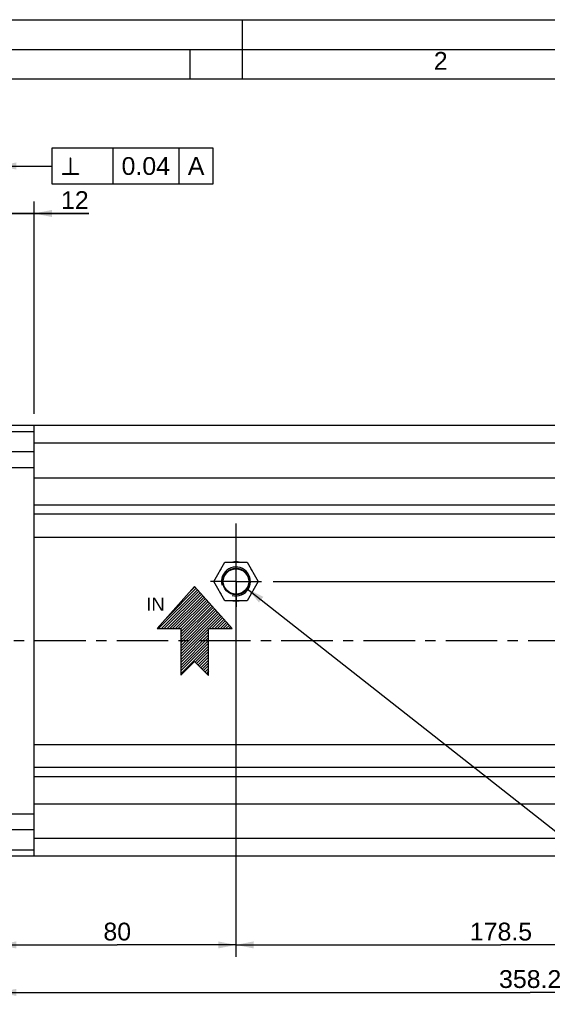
# Model space of a CAD drawing. Header units: millimetres. Extents: x 0 to 420, y 0 to 297.
# Tile 24 of 42: x 93 to 181, y 131 to 297. Entities that reach past the tile are written whole.
import ezdxf

# ---------------------------------------------------------------- set-up
doc = ezdxf.new("R2010")
doc.units = ezdxf.units.MM
doc.header["$LTSCALE"] = 23.1
doc.linetypes.add('CENTER', pattern=[0.6, 0.375, -0.075, 0.075, -0.075])
doc.layers.get('0').update_dxf_attribs({"linetype": 'CONTINUOUS'})
for name, color, linetype in [('AXIS', 7, 'CONTINUOUS'), ('COMPONENTS', 7, 'CONTINUOUS'), ('DETAIL', 7, 'CONTINUOUS'), ('DIMENSION', 7, 'CONTINUOUS')]:
    doc.layers.add(name, color=color, linetype=linetype)
doc.styles.get("Standard").update_dxf_attribs({"font": 'arial.ttf'})
doc.styles.add('TEXTSTYLE_10', font='arial.ttf')
doc.styles.add('TEXTSTYLE_2', font='arial.ttf')
doc.styles.add('TEXTSTYLE_4', font='gdt')
doc.dimstyles.new('DIMSTYLE_1', dxfattribs={"dimtxt": 3, "dimasz": 3, "dimexe": 0.18, "dimexo": 0.0625, "dimgap": 0.09, "dimtad": 1, "dimlfac": 2, "dimdsep": 46, "dimtxsty": 'STANDARD', "dimblk": '_FILLED', "dimblk1": '_FILLED', "dimblk2": '_FILLED', "dimcen": 0.09, "dimadec": 0, "dimazin": 0, "dimtp": 0.5, "dimtm": 0.5, "dimtfac": 1, "dimtofl": 0, "dimtmove": 0, "dimatfit": 3, "dimldrblk": '_FILLED', "dimfxl": 1, "dimtolj": 1, "dimarcsym": 0})
doc.dimstyles.new('DIMSTYLE_2', dxfattribs={"dimtxt": 3, "dimasz": 3, "dimexe": 0.18, "dimexo": 0.0625, "dimgap": 0.09, "dimtad": 1, "dimlfac": 2, "dimdsep": 46, "dimtxsty": 'STANDARD', "dimblk": '_FILLED', "dimblk1": '_FILLED', "dimblk2": '_FILLED', "dimcen": 0.09, "dimadec": 0, "dimazin": 0, "dimtp": 0.1, "dimtm": 0.1, "dimtfac": 1, "dimtofl": 0, "dimtmove": 0, "dimatfit": 3, "dimldrblk": '_FILLED', "dimfxl": 1, "dimtolj": 1, "dimarcsym": 0})
doc.dimstyles.new('DIMSTYLE_3', dxfattribs={"dimtxt": 3, "dimasz": 3, "dimexe": 0.18, "dimexo": 0.0625, "dimgap": 0.09, "dimtad": 1, "dimlfac": 2, "dimdsep": 46, "dimtxsty": 'STANDARD', "dimblk": '_FILLED', "dimblk1": '_FILLED', "dimblk2": '_FILLED', "dimcen": 0.09, "dimadec": 0, "dimazin": 0, "dimtp": 0.2, "dimtm": 0.2, "dimtfac": 1, "dimtofl": 0, "dimtmove": 0, "dimatfit": 3, "dimldrblk": '_FILLED', "dimfxl": 1, "dimtolj": 1, "dimarcsym": 0})
doc.dimstyles.new('DIMSTYLE_4', dxfattribs={"dimtxt": 3, "dimasz": 3, "dimexe": 0.18, "dimexo": 0.0625, "dimgap": 0.09, "dimtad": 1, "dimlfac": 2, "dimdsep": 46, "dimtxsty": 'STANDARD', "dimblk": '_FILLED', "dimblk1": '_FILLED', "dimblk2": '_FILLED', "dimcen": 0.09, "dimadec": 0, "dimazin": 0, "dimtp": 0.3, "dimtm": 0.3, "dimtfac": 1, "dimtofl": 0, "dimtmove": 0, "dimatfit": 3, "dimldrblk": '_FILLED', "dimfxl": 1, "dimtolj": 1, "dimarcsym": 0})
doc.dimstyles.get("Standard").update_dxf_attribs({"dimtxt": 3, "dimasz": 3, "dimexe": 0.18, "dimexo": 0.0625, "dimgap": 0.09, "dimtad": 1, "dimdec": 3, "dimdsep": 46, "dimtxsty": 'STANDARD', "dimblk": '_FILLED', "dimblk1": '_FILLED', "dimblk2": '_FILLED', "dimcen": 0.09, "dimadec": 0, "dimazin": 0, "dimtol": 1, "dimtp": 0.001, "dimtm": 0.001, "dimtfac": 1, "dimtdec": 3, "dimtofl": 0, "dimtmove": 0, "dimatfit": 3, "dimldrblk": '_FILLED', "dimfxl": 1, "dimtolj": 1, "dimarcsym": 0})

# ---------------------------------------------------------------- blocks, each defined once
blk = doc.blocks.new('_FILLED')
at = {"color": 0, "linetype": 'BYBLOCK'}
blk.add_solid([(0, 0), (-1, 0.2), (-1, -0.2)], dxfattribs=at)
blk = doc.blocks.new('*D0')
at = {"layer": 'DIMENSION', "color": 2, "linetype": 'CONTINUOUS'}
for p, q in [((128.94, 196.29), (128.94, 139.1)), ((218.19, 177.59), (218.19, 154.47)), ((218.19, 147.59), (218.19, 139.1)), ((128.94, 141.1), (173.57, 141.1)), ((218.19, 141.1), (173.57, 141.1))]:
    blk.add_line(p, q, dxfattribs=at)
at = {"layer": 'DIMENSION', "color": 2, "linetype": 'CONTINUOUS', "xscale": 3, "yscale": 3, "zscale": 3, "rotation": 180}
blk.add_blockref('_FILLED', (128.94, 141.1), dxfattribs=at)
at = {"layer": 'DIMENSION', "color": 2, "linetype": 'CONTINUOUS', "xscale": 3, "yscale": 3, "zscale": 3}
blk.add_blockref('_FILLED', (218.19, 141.1), dxfattribs=at)
at = {"layer": 'DIMENSION', "color": 2, "linetype": 'CONTINUOUS', "insert": (173.57, 144.85), "char_height": 3, "width": 10.4833, "attachment_point": 2, "line_spacing_factor": 0.9}
blk.add_mtext('178.5', dxfattribs=at)
blk = doc.blocks.new('_DOT')
at = {"color": 0, "linetype": 'BYBLOCK'}
blk.add_line((-0.2, 0), (-1, 0), dxfattribs=at)
at = {"color": 0, "linetype": 'BYBLOCK', "const_width": 0.2}
blk.add_lwpolyline([(-0.1, 0, 1), (0.1, 0, 1)], format="xyb", close=True, dxfattribs=at)
blk = doc.blocks.new('*D2')
at = {"layer": 'DIMENSION', "color": 2, "linetype": 'CONTINUOUS'}
for p, q in [((87.19, 226.35), (87.19, 266.35)), ((88.94, 230.55), (88.94, 266.35)), ((87.19, 264.35), (77.45, 264.35)), ((77.45, 264.35), (88.07, 264.35)), ((94.94, 264.35), (88.07, 264.35)), ((88.94, 264.35), (94.94, 264.35))]:
    blk.add_line(p, q, dxfattribs=at)
at = {"layer": 'DIMENSION', "color": 2, "linetype": 'CONTINUOUS', "xscale": 3, "yscale": 3, "zscale": 3}
blk.add_blockref('_FILLED', (87.19, 264.35), dxfattribs=at)
at = {"layer": 'DIMENSION', "color": 2, "linetype": 'CONTINUOUS', "xscale": 3, "yscale": 3, "zscale": 3, "rotation": 180}
blk.add_blockref('_DOT', (88.94, 264.35), dxfattribs=at)
at = {"layer": 'DIMENSION', "color": 2, "linetype": 'CONTINUOUS', "insert": (83.27, 268.1), "char_height": 3, "width": 5.8216, "attachment_point": 3, "line_spacing_factor": 0.9}
blk.add_mtext('3.5', dxfattribs=at)
blk = doc.blocks.new('*D3')
at = {"layer": 'DIMENSION', "color": 2, "linetype": 'CONTINUOUS'}
for p, q in [((88.94, 231.89), (88.94, 266.35)), ((94.94, 230.6), (94.94, 266.35)), ((88.94, 264.35), (82.94, 264.35)), ((82.94, 264.35), (91.94, 264.35)), ((104.13, 264.35), (91.94, 264.35)), ((94.94, 264.35), (104.13, 264.35))]:
    blk.add_line(p, q, dxfattribs=at)
at = {"layer": 'DIMENSION', "color": 2, "linetype": 'CONTINUOUS', "xscale": 3, "yscale": 3, "zscale": 3}
blk.add_blockref('_DOT', (88.94, 264.35), dxfattribs=at)
at = {"layer": 'DIMENSION', "color": 2, "linetype": 'CONTINUOUS', "xscale": 3, "yscale": 3, "zscale": 3, "rotation": 180}
blk.add_blockref('_FILLED', (94.94, 264.35), dxfattribs=at)
at = {"layer": 'DIMENSION', "color": 2, "linetype": 'CONTINUOUS', "insert": (99.47, 268.1), "char_height": 3, "width": 4.6617, "attachment_point": 1, "line_spacing_factor": 0.9}
blk.add_mtext('12', dxfattribs=at)
blk = doc.blocks.new('*D4')
at = {"layer": 'DIMENSION', "color": 2, "linetype": 'CONTINUOUS'}
for p, q in [((128.94, 212.09), (128.94, 139.1)), ((88.94, 157.08), (88.94, 139.1)), ((88.94, 141.1), (108.94, 141.1)), ((128.94, 141.1), (108.94, 141.1))]:
    blk.add_line(p, q, dxfattribs=at)
at = {"layer": 'DIMENSION', "color": 2, "linetype": 'CONTINUOUS', "xscale": 3, "yscale": 3, "zscale": 3, "rotation": 180}
blk.add_blockref('_FILLED', (88.94, 141.1), dxfattribs=at)
at = {"layer": 'DIMENSION', "color": 2, "linetype": 'CONTINUOUS', "xscale": 3, "yscale": 3, "zscale": 3}
blk.add_blockref('_FILLED', (128.94, 141.1), dxfattribs=at)
at = {"layer": 'DIMENSION', "color": 2, "linetype": 'CONTINUOUS', "insert": (108.94, 144.85), "char_height": 3, "width": 4.6617, "attachment_point": 2, "line_spacing_factor": 0.9}
blk.add_mtext('80', dxfattribs=at)
blk = doc.blocks.new('*D6')
at = {"layer": 'DIMENSION', "color": 2, "linetype": 'CONTINUOUS'}
for p, q in [((268.04, 190.35), (268.04, 131.1)), ((88.94, 157.08), (88.94, 131.1)), ((88.94, 133.1), (178.49, 133.1)), ((268.04, 133.1), (178.49, 133.1))]:
    blk.add_line(p, q, dxfattribs=at)
at = {"layer": 'DIMENSION', "color": 2, "linetype": 'CONTINUOUS', "xscale": 3, "yscale": 3, "zscale": 3, "rotation": 180}
blk.add_blockref('_FILLED', (88.94, 133.1), dxfattribs=at)
at = {"layer": 'DIMENSION', "color": 2, "linetype": 'CONTINUOUS', "xscale": 3, "yscale": 3, "zscale": 3}
blk.add_blockref('_FILLED', (268.04, 133.1), dxfattribs=at)
at = {"layer": 'DIMENSION', "color": 2, "linetype": 'CONTINUOUS', "insert": (178.49, 136.85), "char_height": 3, "width": 10.4833, "attachment_point": 2, "line_spacing_factor": 0.9}
blk.add_mtext('358.2', dxfattribs=at)
blk = doc.blocks.new('*D10')
at = {"layer": 'DIMENSION', "color": 2, "linetype": 'CONTINUOUS'}
for p, q in [((135.23, 202.35), (280.04, 202.35)), ((278.04, 202.35), (278.04, 192.35)), ((278.04, 182.35), (278.04, 192.35)), ((224.48, 182.35), (280.04, 182.35))]:
    blk.add_line(p, q, dxfattribs=at)
at = {"layer": 'DIMENSION', "color": 2, "linetype": 'CONTINUOUS', "xscale": 3, "yscale": 3, "zscale": 3}
for p, rotation in [((278.04, 202.35), 90), ((278.04, 182.35), 270)]:
    blk.add_blockref('_FILLED', p, dxfattribs=dict(at, rotation=rotation))
at = {"layer": 'DIMENSION', "color": 2, "linetype": 'CONTINUOUS', "insert": (274.29, 192.35), "char_height": 3, "width": 4.6617, "attachment_point": 2, "rotation": 90, "line_spacing_factor": 0.9}
blk.add_mtext('40', dxfattribs=at)
blk = doc.blocks.new('COOLING_OUT_BL3', base_point=(121.05, 194.01))
at = {"layer": 'DETAIL', "color": 1, "linetype": 'CONTINUOUS'}
for p, q in [((121.95, 201.51), (115.64, 194.4)), ((122.45, 200.95), (115.91, 194.4)), ((122.23, 201.2), (117.27, 196.23)), ((122.01, 201.45), (121.05, 200.49)), ((128.27, 194.4), (121.95, 201.51)), ((122.67, 200.7), (116.38, 194.4)), ((122.9, 200.45), (116.85, 194.4)), ((123.12, 200.2), (117.33, 194.4)), ((123.34, 199.95), (117.8, 194.4)), ((123.56, 199.7), (118.27, 194.4)), ((123.79, 199.45), (118.74, 194.4)), ((124.01, 199.2), (119.22, 194.4)), ((124.23, 198.95), (119.64, 194.36)), ((124.45, 198.7), (119.64, 193.88)), ((124.68, 198.44), (119.64, 193.41)), ((124.9, 198.19), (119.64, 192.94)), ((125.12, 197.94), (119.64, 192.47)), ((125.34, 197.69), (119.64, 191.99)), ((125.57, 197.44), (119.64, 191.52)), ((125.79, 197.19), (119.64, 191.05)), ((126.01, 196.94), (119.64, 190.58)), ((126.23, 196.69), (119.64, 190.1)), ((126.46, 196.44), (124.42, 194.4)), ((126.68, 196.19), (124.89, 194.4)), ((126.9, 195.94), (125.36, 194.4)), ((115.64, 194.4), (119.64, 194.4)), ((119.64, 194.4), (119.64, 186.57)), ((124.32, 194.31), (119.64, 189.63)), ((124.32, 194.4), (128.27, 194.4)), ((124.32, 186.51), (124.32, 194.4)), ((127.12, 195.69), (125.83, 194.4)), ((127.35, 195.44), (126.31, 194.4)), ((127.57, 195.19), (126.78, 194.4)), ((127.79, 194.94), (127.25, 194.4)), ((128.01, 194.69), (127.72, 194.4)), ((128.24, 194.44), (128.2, 194.4)), ((124.32, 193.84), (119.64, 189.16)), ((124.32, 193.36), (119.64, 188.69)), ((124.32, 192.89), (119.64, 188.21)), ((124.32, 192.42), (119.64, 187.74)), ((124.32, 191.95), (119.64, 187.27)), ((124.32, 191.47), (119.64, 186.79)), ((124.32, 191), (122.08, 188.75)), ((124.32, 190.53), (122.31, 188.52)), ((124.32, 190.06), (122.55, 188.28)), ((124.32, 189.58), (122.78, 188.05)), ((119.64, 186.57), (121.95, 188.88)), ((121.95, 188.88), (124.32, 186.51)), ((124.32, 189.11), (123.02, 187.81)), ((124.32, 188.64), (123.26, 187.57)), ((124.32, 188.17), (123.49, 187.34)), ((124.32, 187.69), (123.73, 187.1)), ((124.32, 187.22), (123.97, 186.86)), ((124.32, 186.75), (124.2, 186.63))]:
    blk.add_line(p, q, dxfattribs=at)
at = {"layer": 'DETAIL', "color": 2, "linetype": 'CONTINUOUS', "style": 'TEXTSTYLE_10'}
blk.add_text('IN', height=2.211, dxfattribs=at).set_placement((113.84, 197.4))

msp = doc.modelspace()

# ---------------------------------------------------------------- linework, layer by layer
at = {"color": 2, "linetype": 'CONTINUOUS'}
for p, q in [((0, 297), (420, 297)), ((130, 297), (130, 287)), ((20, 292), (415, 292)), ((121.25, 287), (121.25, 292))]:
    msp.add_line(p, q, dxfattribs=at)
at = {"color": 7, "linetype": 'CONTINUOUS'}
msp.add_line((410, 287), (25, 287), dxfattribs=at)
at = {"layer": 'AXIS', "color": 2, "linetype": 'CENTER'}
for p, q in [((128.94302, 202.34509), (128.94302, 206.63705)), ((128.94302, 202.34509), (124.65106, 202.34509)), ((128.94302, 202.34509), (128.94302, 198.05313)), ((128.94302, 202.34509), (133.23498, 202.34509)), ((269.97716, 192.34509), (55.94302, 192.34509))]:
    msp.add_line(p, q, dxfattribs=at)
at = {"layer": 'COMPONENTS', "color": 7, "linetype": 'CONTINUOUS'}
for p, q in [((265.19302, 228.59509), (88.94302, 228.59509)), ((94.94302, 156.09509), (94.94302, 228.59509)), ((125.19025, 202.34509), (127.06663, 205.59509)), ((127.06663, 205.59509), (130.81941, 205.59509)), ((130.81941, 205.59509), (132.6958, 202.34509)), ((127.06663, 199.09509), (125.19025, 202.34509)), ((132.6958, 202.34509), (130.81941, 199.09509)), ((130.81941, 199.09509), (127.06663, 199.09509)), ((88.94302, 156.09509), (265.19302, 156.09509))]:
    msp.add_line(p, q, dxfattribs=at)
at = {"layer": 'COMPONENTS', "color": 9, "linetype": 'CONTINUOUS'}
for p, q in [((94.94302, 227.56061), (89.04302, 227.56061)), ((89.04302, 224.22168), (94.94302, 224.22168)), ((265.19302, 225.63036), (94.94302, 225.63036)), ((89.04302, 221.53734), (94.94302, 221.53734)), ((94.94302, 219.82991), (265.19302, 219.82991)), ((94.94302, 215.23371), (265.19302, 215.23371)), ((265.19302, 213.67948), (94.94302, 213.67948)), ((94.94302, 209.81578), (265.94302, 209.81578)), ((94.94302, 174.8744), (265.94302, 174.8744)), ((265.19302, 171.01069), (94.94302, 171.01069)), ((94.94302, 169.45646), (265.19302, 169.45646)), ((94.94302, 164.86027), (265.19302, 164.86027)), ((94.94302, 163.15284), (89.04302, 163.15284)), ((94.94302, 160.46849), (89.04302, 160.46849)), ((265.19302, 159.05981), (94.94302, 159.05981)), ((89.04302, 157.12957), (94.94302, 157.12957))]:
    msp.add_line(p, q, dxfattribs=at)
at = {"layer": 'COMPONENTS', "color": 7, "linetype": 'CONTINUOUS'}
for radius in [2.2415, 2.1415]:
    msp.add_circle((128.94302, 202.34509), radius, dxfattribs=at)
for start, end in [(141.1398346, 158.8601654), (81.1398346, 98.8601654), (21.1398346, 38.8601654), (201.1398346, 218.8601654), (321.1398346, 338.8601654), (261.1398346, 278.8601654)]:
    msp.add_arc((128.94302, 202.34509), 3.28925, start, end, dxfattribs=at)
at = {"layer": 'COMPONENTS', "color": 2, "linetype": 'CONTINUOUS'}
msp.add_arc((128.94302, 202.34509), 2.432, 255, 195, dxfattribs=at)
at = {"layer": 'DETAIL', "color": 2, "linetype": 'CONTINUOUS'}
for p, q in [((108.1714, 275.34509), (108.1714, 269.34509)), ((119.32381, 275.34509), (119.32381, 269.34509))]:
    msp.add_line(p, q, dxfattribs=at)
for points in [[(97.9214, 269.34509), (125.11192, 269.34509), (125.11192, 275.34509)], [(125.11192, 275.34509), (97.9214, 275.34509), (97.9214, 269.34509)]]:
    msp.add_lwpolyline(points, dxfattribs=at)

# ---------------------------------------------------------------- block references
msp.add_blockref('COOLING_OUT_BL3', (121.05326, 194.00757), dxfattribs=at)

# ---------------------------------------------------------------- texts
at = {"color": 2, "linetype": 'CONTINUOUS', "insert": (162.25598, 291.56194), "char_height": 3, "width": 2.330855, "attachment_point": 1, "line_spacing_factor": 0.9, "style": 'TEXTSTYLE_2'}
msp.add_mtext('2', dxfattribs=at)
at = {"layer": 'DETAIL', "color": 2, "linetype": 'CONTINUOUS', "style": 'TEXTSTYLE_4'}
msp.add_text('b', height=3, dxfattribs=at).set_placement((99.4214, 270.84509))
at = {"layer": 'DETAIL', "color": 2, "linetype": 'CONTINUOUS'}
for s, p in [('0.04', (109.6714, 270.84509)), ('A', (120.82381, 270.84509))]:
    msp.add_text(s, height=3, dxfattribs=at).set_placement(p)

# ---------------------------------------------------------------- dimensions: what is measured, and where the dimension line sits
at = {"layer": 'DIMENSION', "color": 2, "linetype": 'CONTINUOUS'}
for base, p1, p2, dimstyle, override, picture, middle in [((88.94302, 264.34509), (87.19302, 226.34509), (88.94302, 230.55164), 'DIMSTYLE_2', {"dimblk2": 'DOT', "dimsah": 1}, '*D2', (74.5365, 266.59509)), ((94.94302, 264.34509), (88.94302, 231.89206), (94.94302, 230.59509), 'DIMSTYLE_3', {"dimblk1": 'DOT', "dimsah": 1}, '*D3', (101.80073, 266.59509))]:
    dim = msp.add_linear_dim(base=base, p1=p1, p2=p2, dimstyle=dimstyle, override=override, dxfattribs=at)
    dim.commit()
    dim.dimension.update_dxf_attribs({"geometry": picture, "text_midpoint": middle, "dimtype": 160})
for base, p1, p2, dimstyle, picture, middle in [((128.94302, 141.09509), (88.94302, 157.08495), (128.94302, 212.08606), 'DIMSTYLE_4', '*D4', (106.61217, 143.34509)), ((218.19302, 141.09509), (128.94302, 196.28783), (218.19302, 177.59149), 'DIMSTYLE_1', '*D0', (168.32639, 143.34509))]:
    dim = msp.add_linear_dim(base=base, p1=p1, p2=p2, dimstyle=dimstyle, dxfattribs=at)
    dim.commit()
    dim.dimension.update_dxf_attribs({"geometry": picture, "text_midpoint": middle, "dimtype": 160})
for base, p1, p2, angle, dimstyle, picture, middle in [((278.04302, 182.34509), (135.23498, 202.34509), (224.48498, 182.34509), 270, 'DIMSTYLE_4', '*D10', (276.83742, 190.26131)), ((88.94302, 133.09509), (268.04302, 190.34509), (88.94302, 157.08495), 180, 'DIMSTYLE_1', '*D6', (173.25139, 135.34509))]:
    dim = msp.add_linear_dim(base=base, p1=p1, p2=p2, angle=angle, dimstyle=dimstyle, dxfattribs=at)
    dim.commit()
    dim.dimension.update_dxf_attribs({"geometry": picture, "text_midpoint": middle, "dimtype": 160})

# ---------------------------------------------------------------- leaders
at = {"layer": 'DETAIL', "color": 2, "linetype": 'CONTINUOUS'}
for points in [[(88.94302, 272.34509), (92.9214, 272.34509), (97.9214, 272.34509)], [(130.82468, 201.12712), (193.61214, 151.70421), (198.61214, 151.70421)]]:
    msp.add_leader(points, dimstyle='STANDARD', override={"dimtad": 0}, dxfattribs=at)

doc.saveas('drawing.dxf')
